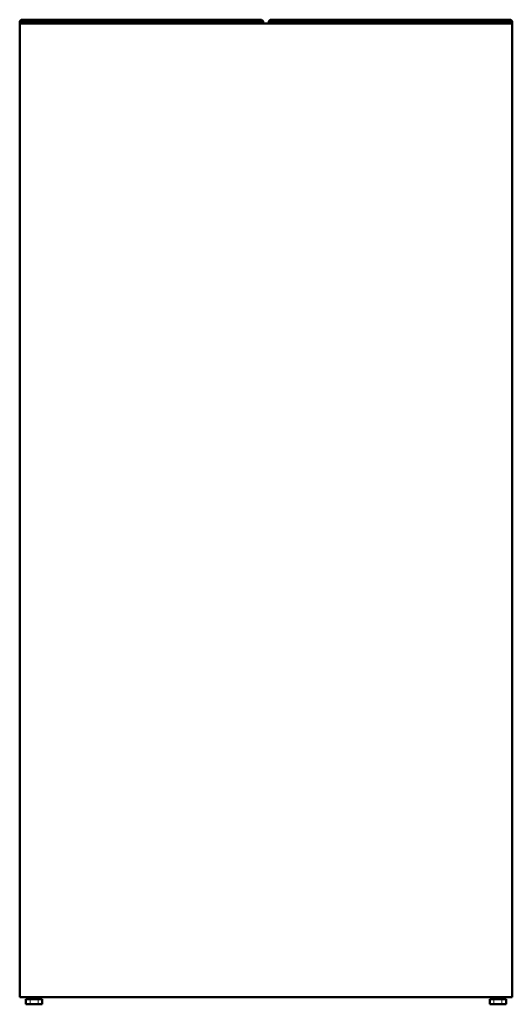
# Model space of a CAD drawing. Header units: inches. Extents: x 9 to 197, y 2 to 73.
# Tile 4 of 8: x 62 to 98, y 2 to 73. Entities that reach past the tile are written whole.
import ezdxf

# ---------------------------------------------------------------- set-up
doc = ezdxf.new("R2010")
doc.units = ezdxf.units.IN
doc.header["$MEASUREMENT"] = 0
doc.layers.add('Default', color=7, linetype='Continuous')

msp = doc.modelspace()

# ---------------------------------------------------------------- linework, layer by layer
at = {"layer": 'Default', "color": 9, "lineweight": 0, "true_color": 0xc9c9c9, "transparency": 33554687}
for p, q in [((62.041, 73.266), (62.054, 73.336)), ((62.161, 73.265), (62.041, 73.266)), ((62.054, 73.336), (75.221, 73.266)), ((62.228, 73.265), (62.161, 73.265)), ((62.414, 73.265), (62.228, 73.265)), ((62.677, 73.265), (62.414, 73.265)), ((63.374, 73.265), (62.677, 73.265)), ((63.677, 73.265), (63.374, 73.265)), ((63.886, 73.265), (63.677, 73.265)), ((63.916, 73.265), (63.886, 73.265)), ((64.098, 73.265), (63.916, 73.265)), ((65.696, 73.265), (64.098, 73.265)), ((65.969, 73.265), (65.696, 73.265)), ((75.221, 73.266), (65.969, 73.265)), ((75.232, 73.336), (79.75, 73.336)), ((79.763, 73.266), (75.232, 73.336)), ((79.75, 73.336), (79.763, 73.266)), ((80.16, 73.266), (80.174, 73.336)), ((84.65, 73.266), (80.16, 73.266)), ((80.174, 73.336), (84.645, 73.336)), ((84.645, 73.336), (84.65, 73.266)), ((84.653, 73.266), (84.647, 73.336)), ((84.647, 73.336), (97.868, 73.336)), ((93.15, 73.265), (84.653, 73.266)), ((94.226, 73.265), (93.15, 73.265)), ((95.824, 73.265), (94.226, 73.265)), ((96.223, 73.265), (95.824, 73.265)), ((96.245, 73.265), (96.223, 73.265)), ((96.548, 73.265), (96.245, 73.265)), ((97.245, 73.265), (96.548, 73.265)), ((97.508, 73.265), (97.245, 73.265)), ((97.694, 73.265), (97.508, 73.265)), ((97.761, 73.265), (97.694, 73.265)), ((97.881, 73.266), (97.761, 73.265)), ((97.868, 73.336), (97.881, 73.266)), ((63.028, 2.266), (63.028, 2.412)), ((63.028, 2.412), (63.091, 2.412)), ((63.091, 2.266), (63.028, 2.266)), ((63.091, 2.266), (63.091, 2.412)), ((63.091, 2.412), (63.154, 2.412)), ((63.091, 2.412), (63.091, 2.266)), ((63.154, 2.266), (63.091, 2.266)), ((63.154, 2.412), (63.154, 2.266)), ((96.768, 2.266), (96.768, 2.412)), ((96.768, 2.412), (96.831, 2.412)), ((96.831, 2.266), (96.768, 2.266)), ((96.831, 2.266), (96.831, 2.412)), ((96.831, 2.412), (96.894, 2.412)), ((96.831, 2.412), (96.831, 2.266)), ((96.894, 2.266), (96.831, 2.266)), ((96.894, 2.412), (96.894, 2.266))]:
    msp.add_line(p, q, dxfattribs=at).dxf.unprotected_set("ltscale", 0)
at = {"layer": 'Default', "color": 7, "lineweight": 50, "ltscale": 16.742304, "transparency": 33554687}
for p, q in [((62.054, 73.336), (62.041, 73.266)), ((62.041, 73.266), (62.041, 73.175)), ((62.166, 73.175), (62.041, 73.175)), ((62.041, 2.412), (62.041, 73.175)), ((62.055, 73.337), (62.054, 73.336)), ((62.055, 73.339), (62.097, 73.401)), ((62.055, 73.337), (62.055, 73.339)), ((62.097, 73.401), (62.154, 73.439)), ((62.159, 73.442), (62.154, 73.439)), ((62.16, 73.443), (62.159, 73.442)), ((62.161, 73.443), (62.16, 73.443)), ((62.161, 73.443), (62.232, 73.457)), ((62.166, 73.175), (62.161, 73.265)), ((62.228, 73.265), (62.161, 73.265)), ((62.173, 73.175), (62.166, 73.175)), ((62.234, 73.175), (62.173, 73.175)), ((62.414, 73.265), (62.228, 73.265)), ((75.378, 73.457), (62.232, 73.457)), ((62.248, 73.175), (62.234, 73.175)), ((62.415, 73.175), (62.248, 73.175)), ((62.677, 73.265), (62.414, 73.265)), ((62.44, 73.175), (62.415, 73.175)), ((62.678, 73.175), (62.44, 73.175)), ((63.374, 73.265), (62.677, 73.265)), ((62.752, 73.175), (62.678, 73.175)), ((63.379, 73.175), (62.752, 73.175)), ((63.677, 73.265), (63.374, 73.265)), ((63.404, 73.175), (63.379, 73.175)), ((63.677, 73.175), (63.404, 73.175)), ((63.886, 73.265), (63.677, 73.265)), ((63.697, 73.175), (63.677, 73.175)), ((63.885, 73.175), (63.697, 73.175)), ((63.898, 73.175), (63.885, 73.175)), ((63.916, 73.265), (63.886, 73.265)), ((63.916, 73.175), (63.898, 73.175)), ((63.916, 73.265), (63.916, 73.175)), ((63.916, 73.265), (64.098, 73.265)), ((64.098, 73.175), (63.916, 73.175)), ((65.696, 73.265), (64.098, 73.265)), ((65.696, 73.175), (64.098, 73.175)), ((65.969, 73.265), (65.696, 73.265)), ((65.969, 73.175), (65.696, 73.175)), ((65.969, 73.175), (65.969, 73.265)), ((75.221, 73.175), (65.969, 73.175)), ((75.232, 73.336), (75.221, 73.266)), ((75.221, 73.266), (75.221, 73.175)), ((79.763, 73.175), (75.221, 73.175)), ((75.232, 73.336), (75.267, 73.401)), ((75.267, 73.401), (75.32, 73.443)), ((75.378, 73.457), (75.32, 73.443)), ((79.572, 73.457), (75.378, 73.457)), ((79.642, 73.443), (79.572, 73.457)), ((79.643, 73.443), (79.642, 73.443)), ((79.645, 73.442), (79.643, 73.443)), ((79.707, 73.401), (79.645, 73.442)), ((79.745, 73.343), (79.707, 73.401)), ((79.748, 73.339), (79.745, 73.343)), ((79.748, 73.339), (79.749, 73.337)), ((79.75, 73.336), (79.749, 73.337)), ((79.75, 73.336), (79.763, 73.266)), ((79.763, 73.175), (79.763, 73.266)), ((80.16, 73.175), (79.763, 73.175)), ((80.174, 73.336), (80.16, 73.266)), ((80.16, 73.266), (80.16, 73.175)), ((84.65, 73.175), (80.16, 73.175)), ((80.175, 73.337), (80.174, 73.336)), ((80.175, 73.339), (80.216, 73.401)), ((80.175, 73.337), (80.175, 73.339)), ((80.216, 73.401), (80.274, 73.439)), ((80.278, 73.442), (80.274, 73.439)), ((80.28, 73.443), (80.278, 73.442)), ((80.281, 73.443), (80.28, 73.443)), ((80.281, 73.443), (80.352, 73.457)), ((84.573, 73.457), (80.352, 73.457)), ((84.574, 73.457), (84.573, 73.457)), ((84.573, 73.457), (84.601, 73.443)), ((84.574, 73.457), (97.69, 73.457)), ((84.574, 73.457), (84.601, 73.443)), ((84.603, 73.443), (84.601, 73.443)), ((84.601, 73.443), (84.602, 73.442)), ((84.602, 73.442), (84.63, 73.401)), ((84.603, 73.443), (84.604, 73.442)), ((84.604, 73.442), (84.63, 73.401)), ((84.653, 73.175), (84.65, 73.175)), ((93.15, 73.175), (84.653, 73.175)), ((93.15, 73.175), (93.15, 73.265)), ((94.226, 73.265), (93.15, 73.265)), ((94.226, 73.175), (93.15, 73.175)), ((95.824, 73.265), (94.226, 73.265)), ((95.824, 73.175), (94.226, 73.175)), ((96.223, 73.265), (95.824, 73.265)), ((96.223, 73.175), (95.824, 73.175)), ((96.223, 73.265), (96.223, 73.175)), ((96.245, 73.265), (96.223, 73.265)), ((96.225, 73.175), (96.223, 73.175)), ((96.245, 73.175), (96.225, 73.175)), ((96.548, 73.265), (96.245, 73.265)), ((96.518, 73.175), (96.245, 73.175)), ((96.543, 73.175), (96.518, 73.175)), ((97.17, 73.175), (96.543, 73.175)), ((97.245, 73.265), (96.548, 73.265)), ((97.244, 73.175), (97.17, 73.175)), ((97.482, 73.175), (97.244, 73.175)), ((97.508, 73.265), (97.245, 73.265)), ((97.506, 73.175), (97.482, 73.175)), ((97.674, 73.175), (97.506, 73.175)), ((97.694, 73.265), (97.508, 73.265)), ((97.688, 73.175), (97.674, 73.175)), ((97.749, 73.175), (97.688, 73.175)), ((97.69, 73.457), (97.76, 73.443)), ((97.761, 73.265), (97.694, 73.265)), ((97.756, 73.175), (97.749, 73.175)), ((97.761, 73.265), (97.756, 73.175)), ((97.881, 73.175), (97.756, 73.175)), ((97.762, 73.443), (97.76, 73.443)), ((97.763, 73.442), (97.762, 73.443)), ((97.825, 73.401), (97.763, 73.442)), ((97.825, 73.401), (97.863, 73.343)), ((97.867, 73.339), (97.863, 73.343)), ((97.867, 73.339), (97.867, 73.337)), ((97.868, 73.336), (97.867, 73.337)), ((97.868, 73.336), (97.881, 73.266)), ((97.881, 73.175), (97.881, 73.266)), ((97.881, 73.175), (97.881, 2.412)), ((62.927, 2.412), (62.041, 2.412)), ((62.794, 2.266), (62.497, 2.266)), ((62.497, 2.266), (62.497, 1.884)), ((62.927, 2.266), (62.794, 2.266)), ((62.927, 2.266), (62.927, 2.412)), ((62.94, 2.412), (62.927, 2.412)), ((62.94, 2.266), (62.927, 2.266)), ((62.975, 2.412), (62.94, 2.412)), ((62.975, 2.266), (62.94, 2.266)), ((63.028, 2.412), (62.975, 2.412)), ((62.975, 2.266), (63.028, 2.266)), ((63.091, 2.412), (63.028, 2.412)), ((63.028, 2.266), (63.091, 2.266)), ((63.154, 2.412), (63.091, 2.412)), ((63.091, 2.266), (63.154, 2.266)), ((63.207, 2.412), (63.154, 2.412)), ((63.154, 2.266), (63.207, 2.266)), ((63.242, 2.412), (63.207, 2.412)), ((63.207, 2.266), (63.242, 2.266)), ((63.255, 2.412), (63.242, 2.412)), ((63.242, 2.266), (63.255, 2.266)), ((63.255, 2.412), (63.255, 2.266)), ((96.667, 2.412), (63.255, 2.412)), ((63.388, 2.266), (63.255, 2.266)), ((63.685, 2.266), (63.388, 2.266)), ((63.685, 1.884), (63.685, 2.266)), ((96.534, 2.266), (96.237, 2.266)), ((96.237, 2.266), (96.237, 1.884)), ((96.667, 2.266), (96.534, 2.266)), ((96.667, 2.266), (96.667, 2.412)), ((96.68, 2.412), (96.667, 2.412)), ((96.68, 2.266), (96.667, 2.266)), ((96.715, 2.412), (96.68, 2.412)), ((96.715, 2.266), (96.68, 2.266)), ((96.768, 2.412), (96.715, 2.412)), ((96.715, 2.266), (96.768, 2.266)), ((96.831, 2.412), (96.768, 2.412)), ((96.768, 2.266), (96.831, 2.266)), ((96.894, 2.412), (96.831, 2.412)), ((96.831, 2.266), (96.894, 2.266)), ((96.947, 2.412), (96.894, 2.412)), ((96.894, 2.266), (96.947, 2.266)), ((96.982, 2.412), (96.947, 2.412)), ((96.947, 2.266), (96.982, 2.266)), ((96.995, 2.412), (96.982, 2.412)), ((96.982, 2.266), (96.995, 2.266)), ((96.995, 2.412), (96.995, 2.266)), ((97.881, 2.412), (96.995, 2.412)), ((97.128, 2.266), (96.995, 2.266)), ((97.425, 2.266), (97.128, 2.266)), ((97.425, 1.884), (97.425, 2.266)), ((62.497, 1.884), (62.794, 1.884)), ((62.794, 1.884), (63.388, 1.884)), ((63.388, 1.884), (63.685, 1.884)), ((96.237, 1.884), (96.534, 1.884)), ((96.534, 1.884), (97.128, 1.884)), ((97.128, 1.884), (97.425, 1.884))]:
    msp.add_line(p, q, dxfattribs=at)
at = {"layer": 'Default', "color": 9, "lineweight": 0, "true_color": 0xcbcbcb, "transparency": 33554687}
for p, q in [((62.041, 73.175), (62.041, 73.266)), ((62.041, 73.266), (62.161, 73.265)), ((62.166, 73.175), (62.041, 73.175)), ((62.161, 73.265), (62.166, 73.175)), ((62.677, 73.265), (63.374, 73.265)), ((62.752, 73.175), (62.677, 73.265)), ((62.677, 73.265), (62.752, 73.175)), ((62.678, 73.175), (62.677, 73.265)), ((62.752, 73.175), (62.678, 73.175)), ((63.379, 73.175), (62.752, 73.175)), ((63.374, 73.265), (63.379, 73.175)), ((63.404, 73.175), (63.374, 73.265)), ((63.374, 73.265), (63.677, 73.265)), ((63.677, 73.175), (63.404, 73.175)), ((63.677, 73.265), (63.677, 73.175)), ((63.916, 73.175), (63.916, 73.265)), ((63.916, 73.265), (64.098, 73.265)), ((64.098, 73.175), (63.916, 73.175)), ((64.098, 73.175), (64.098, 73.265)), ((64.098, 73.265), (65.696, 73.265)), ((64.098, 73.265), (64.098, 73.175)), ((65.696, 73.175), (64.098, 73.175)), ((65.696, 73.265), (65.969, 73.265)), ((65.696, 73.175), (65.696, 73.265)), ((65.696, 73.265), (65.696, 73.175)), ((65.969, 73.175), (65.696, 73.175)), ((65.969, 73.265), (75.221, 73.266)), ((65.969, 73.265), (65.969, 73.175)), ((65.969, 73.175), (65.969, 73.265)), ((75.221, 73.175), (65.969, 73.175)), ((75.221, 73.266), (75.221, 73.175)), ((75.221, 73.175), (75.221, 73.266)), ((75.221, 73.266), (79.763, 73.266)), ((79.763, 73.175), (75.221, 73.175)), ((79.763, 73.266), (79.763, 73.175)), ((84.653, 73.175), (84.653, 73.266)), ((84.653, 73.266), (93.15, 73.265)), ((93.15, 73.175), (84.653, 73.175)), ((93.15, 73.175), (93.15, 73.265)), ((93.15, 73.265), (94.226, 73.265)), ((93.15, 73.265), (93.15, 73.175)), ((94.226, 73.175), (93.15, 73.175)), ((94.226, 73.265), (95.824, 73.265)), ((94.226, 73.175), (94.226, 73.265)), ((94.226, 73.265), (94.226, 73.175)), ((95.824, 73.175), (94.226, 73.175)), ((95.824, 73.265), (95.824, 73.175)), ((95.824, 73.175), (95.824, 73.265)), ((95.824, 73.265), (96.223, 73.265)), ((96.223, 73.175), (95.824, 73.175)), ((96.223, 73.265), (96.223, 73.175)), ((96.245, 73.175), (96.245, 73.265)), ((96.245, 73.265), (96.548, 73.265)), ((96.518, 73.175), (96.245, 73.175)), ((96.548, 73.265), (96.518, 73.175)), ((96.543, 73.175), (96.548, 73.265)), ((97.17, 73.175), (96.543, 73.175)), ((96.548, 73.265), (97.245, 73.265)), ((97.17, 73.175), (97.245, 73.265)), ((97.245, 73.265), (97.17, 73.175)), ((97.244, 73.175), (97.17, 73.175)), ((97.245, 73.265), (97.244, 73.175)), ((97.756, 73.175), (97.761, 73.265)), ((97.881, 73.175), (97.756, 73.175)), ((97.761, 73.265), (97.881, 73.266)), ((97.881, 73.266), (97.881, 73.175))]:
    msp.add_line(p, q, dxfattribs=at).dxf.unprotected_set("ltscale", 0)
at = {"layer": 'Default', "color": 254, "lineweight": 0, "true_color": 0xcccccc, "transparency": 33554687}
for p, q in [((62.041, 2.412), (62.041, 73.175)), ((62.041, 73.175), (62.166, 73.175)), ((62.166, 73.175), (62.173, 73.175)), ((62.173, 73.175), (62.234, 73.175)), ((62.234, 73.175), (62.248, 73.175)), ((62.248, 73.175), (62.415, 73.175)), ((62.415, 73.175), (62.44, 73.175)), ((62.44, 73.175), (62.678, 73.175)), ((62.678, 73.175), (62.752, 73.175)), ((62.752, 73.175), (63.379, 73.175)), ((63.379, 73.175), (63.404, 73.175)), ((63.404, 73.175), (63.677, 73.175)), ((63.677, 73.175), (63.697, 73.175)), ((63.697, 73.175), (63.885, 73.175)), ((63.885, 73.175), (63.898, 73.175)), ((63.898, 73.175), (63.916, 73.175)), ((63.916, 73.175), (64.098, 73.175)), ((64.098, 73.175), (65.696, 73.175)), ((65.696, 73.175), (65.969, 73.175)), ((65.969, 73.175), (75.221, 73.175)), ((75.221, 73.175), (79.763, 73.175)), ((79.763, 73.175), (80.16, 73.175)), ((80.16, 73.175), (80.16, 73.266)), ((80.16, 73.266), (84.65, 73.266)), ((84.65, 73.175), (80.16, 73.175)), ((80.16, 73.175), (84.65, 73.175)), ((84.65, 73.266), (84.65, 73.175)), ((84.65, 73.175), (84.653, 73.175)), ((84.653, 73.175), (93.15, 73.175)), ((93.15, 73.175), (94.226, 73.175)), ((94.226, 73.175), (95.824, 73.175)), ((95.824, 73.175), (96.223, 73.175)), ((96.223, 73.175), (96.225, 73.175)), ((96.225, 73.175), (96.245, 73.175)), ((96.245, 73.175), (96.518, 73.175)), ((96.518, 73.175), (96.543, 73.175)), ((96.543, 73.175), (97.17, 73.175)), ((97.17, 73.175), (97.244, 73.175)), ((97.244, 73.175), (97.482, 73.175)), ((97.482, 73.175), (97.506, 73.175)), ((97.506, 73.175), (97.674, 73.175)), ((97.674, 73.175), (97.688, 73.175)), ((97.688, 73.175), (97.749, 73.175)), ((97.749, 73.175), (97.756, 73.175)), ((97.756, 73.175), (97.881, 73.175)), ((97.881, 73.175), (97.881, 2.412)), ((62.927, 2.412), (62.041, 2.412)), ((62.794, 2.266), (62.927, 2.266)), ((62.794, 1.884), (62.794, 2.266)), ((62.94, 2.412), (62.927, 2.412)), ((62.927, 2.266), (62.94, 2.266)), ((62.975, 2.412), (62.94, 2.412)), ((62.94, 2.266), (62.975, 2.266)), ((63.028, 2.412), (62.975, 2.412)), ((62.975, 2.266), (63.028, 2.266)), ((63.091, 2.412), (63.028, 2.412)), ((63.028, 2.266), (63.091, 2.266)), ((63.154, 2.412), (63.091, 2.412)), ((63.091, 2.266), (63.154, 2.266)), ((63.207, 2.412), (63.154, 2.412)), ((63.154, 2.266), (63.207, 2.266)), ((63.242, 2.412), (63.207, 2.412)), ((63.207, 2.266), (63.242, 2.266)), ((63.255, 2.412), (63.242, 2.412)), ((63.242, 2.266), (63.255, 2.266)), ((96.667, 2.412), (63.255, 2.412)), ((63.255, 2.266), (63.388, 2.266)), ((63.388, 2.266), (63.388, 1.884)), ((96.534, 2.266), (96.667, 2.266)), ((96.534, 1.884), (96.534, 2.266)), ((96.68, 2.412), (96.667, 2.412)), ((96.667, 2.266), (96.68, 2.266)), ((96.715, 2.412), (96.68, 2.412)), ((96.68, 2.266), (96.715, 2.266)), ((96.768, 2.412), (96.715, 2.412)), ((96.715, 2.266), (96.768, 2.266)), ((96.831, 2.412), (96.768, 2.412)), ((96.768, 2.266), (96.831, 2.266)), ((96.894, 2.412), (96.831, 2.412)), ((96.831, 2.266), (96.894, 2.266)), ((96.947, 2.412), (96.894, 2.412)), ((96.894, 2.266), (96.947, 2.266)), ((96.982, 2.412), (96.947, 2.412)), ((96.947, 2.266), (96.982, 2.266)), ((96.995, 2.412), (96.982, 2.412)), ((96.982, 2.266), (96.995, 2.266)), ((97.881, 2.412), (96.995, 2.412)), ((96.995, 2.266), (97.128, 2.266)), ((97.128, 2.266), (97.128, 1.884)), ((63.388, 1.884), (62.794, 1.884)), ((97.128, 1.884), (96.534, 1.884))]:
    msp.add_line(p, q, dxfattribs=at).dxf.unprotected_set("ltscale", 0)
at = {"layer": 'Default', "color": 253, "lineweight": 0, "true_color": 0xb6b6b6, "transparency": 33554687}
for p, q in [((62.054, 73.336), (62.055, 73.337)), ((75.232, 73.336), (62.054, 73.336)), ((62.055, 73.339), (62.097, 73.401)), ((62.055, 73.337), (62.055, 73.339)), ((62.097, 73.401), (75.232, 73.336)), ((97.868, 73.336), (84.63, 73.401)), ((84.63, 73.401), (97.825, 73.401)), ((97.825, 73.401), (97.863, 73.343)), ((97.863, 73.343), (97.867, 73.339)), ((97.867, 73.339), (97.867, 73.337)), ((97.867, 73.337), (97.868, 73.336))]:
    msp.add_line(p, q, dxfattribs=at).dxf.unprotected_set("ltscale", 0)
at = {"layer": 'Default', "color": 9, "lineweight": 0, "true_color": 0xcacaca, "transparency": 33554687}
for p, q in [((62.054, 73.336), (75.232, 73.336)), ((75.221, 73.266), (62.054, 73.336)), ((63.697, 73.175), (63.677, 73.265)), ((63.677, 73.265), (63.886, 73.265)), ((63.885, 73.175), (63.697, 73.175)), ((63.886, 73.265), (63.885, 73.175)), ((75.232, 73.336), (75.221, 73.266)), ((75.221, 73.266), (75.232, 73.336)), ((79.763, 73.266), (75.221, 73.266)), ((75.232, 73.336), (79.763, 73.266))]:
    msp.add_line(p, q, dxfattribs=at).dxf.unprotected_set("ltscale", 0)
at = {"layer": 'Default', "color": 252, "lineweight": 0, "true_color": 0x909090, "transparency": 33554687}
for p, q in [((62.097, 73.401), (62.154, 73.439)), ((75.267, 73.401), (62.097, 73.401)), ((62.154, 73.439), (62.159, 73.442)), ((62.159, 73.442), (62.16, 73.443)), ((62.16, 73.443), (62.161, 73.443)), ((62.161, 73.443), (75.267, 73.401))]:
    msp.add_line(p, q, dxfattribs=at).dxf.unprotected_set("ltscale", 0)
at = {"layer": 'Default', "color": 9, "lineweight": 0, "true_color": 0xbebebe, "transparency": 33554687}
for p, q in [((62.097, 73.401), (75.267, 73.401)), ((75.232, 73.336), (62.097, 73.401)), ((75.267, 73.401), (75.232, 73.336))]:
    msp.add_line(p, q, dxfattribs=at).dxf.unprotected_set("ltscale", 0)
at = {"layer": 'Default', "color": 253, "lineweight": 0, "true_color": 0x9d9d9d, "transparency": 33554687}
for p, q in [((75.267, 73.401), (62.161, 73.443)), ((62.161, 73.443), (75.32, 73.443)), ((75.32, 73.443), (75.267, 73.401))]:
    msp.add_line(p, q, dxfattribs=at).dxf.unprotected_set("ltscale", 0)
at = {"layer": 'Default', "color": 253, "lineweight": 0, "true_color": 0xa1a1a1, "transparency": 33554687}
for p, q in [((62.248, 73.175), (62.228, 73.265)), ((62.228, 73.265), (62.414, 73.265)), ((62.415, 73.175), (62.248, 73.175)), ((62.414, 73.265), (62.415, 73.175)), ((75.267, 73.401), (75.32, 73.443)), ((79.707, 73.401), (75.267, 73.401)), ((75.32, 73.443), (79.707, 73.401)), ((97.506, 73.175), (97.508, 73.265)), ((97.674, 73.175), (97.506, 73.175)), ((97.508, 73.265), (97.694, 73.265)), ((97.694, 73.265), (97.674, 73.175))]:
    msp.add_line(p, q, dxfattribs=at).dxf.unprotected_set("ltscale", 0)
at = {"layer": 'Default', "color": 9, "lineweight": 0, "true_color": 0xc1c1c1, "transparency": 33554687}
for p, q in [((62.44, 73.175), (62.414, 73.265)), ((62.414, 73.265), (62.677, 73.265)), ((62.678, 73.175), (62.44, 73.175)), ((62.677, 73.265), (62.678, 73.175)), ((97.244, 73.175), (97.245, 73.265)), ((97.482, 73.175), (97.244, 73.175)), ((97.245, 73.265), (97.508, 73.265)), ((97.508, 73.265), (97.482, 73.175))]:
    msp.add_line(p, q, dxfattribs=at).dxf.unprotected_set("ltscale", 0)
at = {"layer": 'Default', "color": 9, "lineweight": 0, "true_color": 0xbfbfbf, "transparency": 33554687}
for p, q in [((75.232, 73.336), (75.267, 73.401)), ((79.75, 73.336), (75.232, 73.336)), ((75.267, 73.401), (79.75, 73.336))]:
    msp.add_line(p, q, dxfattribs=at).dxf.unprotected_set("ltscale", 0)
at = {"layer": 'Default', "color": 253, "lineweight": 0, "true_color": 0xb5b5b5, "transparency": 33554687}
for p, q in [((79.75, 73.336), (75.267, 73.401)), ((75.267, 73.401), (79.707, 73.401)), ((79.707, 73.401), (79.745, 73.343)), ((79.745, 73.343), (79.748, 73.339)), ((79.748, 73.339), (79.749, 73.337)), ((79.749, 73.337), (79.75, 73.336)), ((80.174, 73.336), (80.175, 73.337)), ((84.645, 73.336), (80.174, 73.336)), ((80.175, 73.339), (80.216, 73.401)), ((80.175, 73.337), (80.175, 73.339)), ((80.216, 73.401), (84.627, 73.401)), ((84.627, 73.401), (84.645, 73.336)), ((84.647, 73.336), (84.63, 73.401)), ((84.63, 73.401), (97.868, 73.336)), ((97.868, 73.336), (84.647, 73.336)), ((62.975, 2.266), (62.975, 2.412)), ((62.975, 2.412), (63.028, 2.412)), ((63.028, 2.266), (62.975, 2.266)), ((63.028, 2.412), (63.028, 2.266)), ((63.154, 2.266), (63.154, 2.412)), ((63.154, 2.412), (63.207, 2.412)), ((63.207, 2.266), (63.154, 2.266)), ((63.207, 2.412), (63.207, 2.266)), ((96.715, 2.266), (96.715, 2.412)), ((96.715, 2.412), (96.768, 2.412)), ((96.768, 2.266), (96.715, 2.266)), ((96.768, 2.412), (96.768, 2.266)), ((96.894, 2.266), (96.894, 2.412)), ((96.894, 2.412), (96.947, 2.412)), ((96.947, 2.266), (96.894, 2.266)), ((96.947, 2.412), (96.947, 2.266))]:
    msp.add_line(p, q, dxfattribs=at).dxf.unprotected_set("ltscale", 0)
at = {"layer": 'Default', "color": 252, "lineweight": 0, "true_color": 0x8e8e8e, "transparency": 33554687}
for p, q in [((75.32, 73.443), (79.642, 73.443)), ((79.707, 73.401), (75.32, 73.443)), ((79.642, 73.443), (75.378, 73.457)), ((75.378, 73.457), (79.572, 73.457)), ((79.572, 73.457), (79.642, 73.443)), ((79.642, 73.443), (79.643, 73.443)), ((79.643, 73.443), (79.645, 73.442)), ((79.645, 73.442), (79.707, 73.401)), ((80.216, 73.401), (80.274, 73.439)), ((84.627, 73.401), (80.216, 73.401)), ((80.274, 73.439), (80.278, 73.442)), ((80.278, 73.442), (80.28, 73.443)), ((80.28, 73.443), (80.281, 73.443)), ((80.281, 73.443), (84.601, 73.443)), ((84.601, 73.443), (84.602, 73.442)), ((84.602, 73.442), (84.627, 73.401))]:
    msp.add_line(p, q, dxfattribs=at).dxf.unprotected_set("ltscale", 0)
at = {"layer": 'Default', "color": 252, "lineweight": 0, "true_color": 0x8f8f8f, "transparency": 33554687}
for p, q in [((84.601, 73.443), (84.574, 73.457)), ((84.574, 73.457), (97.69, 73.457)), ((84.603, 73.443), (84.601, 73.443)), ((97.825, 73.401), (84.603, 73.443)), ((84.603, 73.443), (97.76, 73.443)), ((97.76, 73.443), (84.603, 73.443)), ((84.604, 73.442), (84.603, 73.443)), ((84.603, 73.443), (97.825, 73.401)), ((84.63, 73.401), (84.604, 73.442)), ((97.825, 73.401), (84.63, 73.401)), ((97.69, 73.457), (97.76, 73.443)), ((97.76, 73.443), (97.762, 73.443)), ((97.762, 73.443), (97.763, 73.442)), ((97.763, 73.442), (97.825, 73.401)), ((62.94, 2.266), (62.94, 2.412)), ((62.94, 2.412), (62.975, 2.412)), ((62.975, 2.266), (62.94, 2.266)), ((62.975, 2.412), (62.975, 2.266)), ((63.207, 2.266), (63.207, 2.412)), ((63.207, 2.412), (63.242, 2.412)), ((63.242, 2.266), (63.207, 2.266)), ((63.242, 2.412), (63.242, 2.266)), ((96.68, 2.266), (96.68, 2.412)), ((96.68, 2.412), (96.715, 2.412)), ((96.715, 2.266), (96.68, 2.266)), ((96.715, 2.412), (96.715, 2.266)), ((96.947, 2.266), (96.947, 2.412)), ((96.947, 2.412), (96.982, 2.412)), ((96.982, 2.266), (96.947, 2.266)), ((96.982, 2.412), (96.982, 2.266))]:
    msp.add_line(p, q, dxfattribs=at).dxf.unprotected_set("ltscale", 0)
at = {"layer": 'Default', "color": 252, "lineweight": 0, "true_color": 0x878787, "transparency": 33554687}
for p, q in [((62.497, 2.266), (62.794, 2.266)), ((62.497, 1.884), (62.497, 2.266)), ((62.794, 2.266), (62.794, 1.884)), ((63.388, 2.266), (63.685, 2.266)), ((63.388, 1.884), (63.388, 2.266)), ((63.685, 2.266), (63.685, 1.884)), ((96.237, 2.266), (96.534, 2.266)), ((96.237, 1.884), (96.237, 2.266)), ((96.534, 2.266), (96.534, 1.884)), ((97.128, 2.266), (97.425, 2.266)), ((97.128, 1.884), (97.128, 2.266)), ((97.425, 2.266), (97.425, 1.884)), ((62.794, 1.884), (62.497, 1.884)), ((63.685, 1.884), (63.388, 1.884)), ((96.534, 1.884), (96.237, 1.884)), ((97.425, 1.884), (97.128, 1.884))]:
    msp.add_line(p, q, dxfattribs=at).dxf.unprotected_set("ltscale", 0)

doc.saveas('drawing.dxf')
